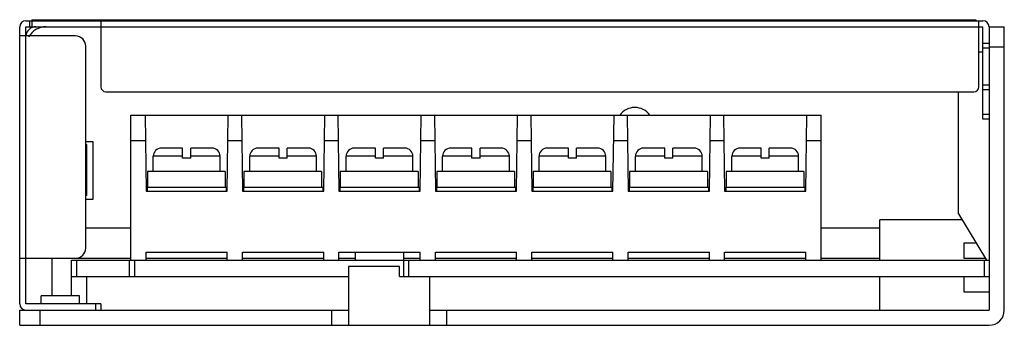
# Model space of a CAD drawing. Header units: millimetres. Extents: x 14.5 to 111.5, y 72.1 to 102.2.
import ezdxf

# ---------------------------------------------------------------- set-up
doc = ezdxf.new("R2010")
doc.units = ezdxf.units.MM
doc.header["$LTSCALE"] = 11.303853
doc.layers.get('0').update_dxf_attribs({"linetype": 'CONTINUOUS'})

msp = doc.modelspace()

# ---------------------------------------------------------------- linework, layer by layer
at = {"color": 7}
for p, q in [((15.105, 102.08), (109.405, 102.08)), ((15.505, 101.48), (15.505, 102.08)), ((15.705, 102.18), (15.705, 101.48)), ((15.705, 102.18), (108.705, 102.18)), ((22.505, 102.08), (22.505, 95.58)), ((108.705, 102.18), (108.705, 102.08)), ((109.005, 95.58), (109.005, 102.08)), ((14.505, 74.18), (14.505, 101.48)), ((15.105, 74.18), (15.105, 101.48)), ((15.105, 101.48), (109.405, 101.48)), ((109.405, 92.38), (109.405, 101.48)), ((110.005, 101.48), (111.505, 101.48)), ((110.005, 101.48), (110.005, 73.58)), ((111.505, 73.58), (111.505, 101.48)), ((20.005, 100.58), (14.505, 100.58)), ((21.005, 79.68), (21.005, 99.58)), ((109.405, 98.98), (109.005, 98.98)), ((109.405, 99.88), (110.005, 99.88)), ((110.005, 99.38), (109.405, 99.38)), ((111.505, 99.48), (110.005, 99.48)), ((23.005, 95.08), (108.505, 95.08)), ((107.005, 83.065), (107.005, 95.08)), ((109.405, 95.78), (110.005, 95.78)), ((110.005, 95.28), (109.405, 95.28)), ((25.455, 78.48), (25.455, 92.78)), ((25.455, 92.78), (93.455, 92.78)), ((26.855, 92.78), (26.955, 85.28)), ((34.955, 85.28), (35.055, 92.78)), ((36.355, 92.78), (36.455, 85.28)), ((44.455, 85.28), (44.555, 92.78)), ((45.855, 92.78), (45.955, 85.28)), ((53.955, 85.28), (54.055, 92.78)), ((55.355, 92.78), (55.455, 85.28)), ((63.455, 85.28), (63.555, 92.78)), ((64.855, 92.78), (64.955, 85.28)), ((72.955, 85.28), (73.055, 92.78)), ((74.355, 92.78), (74.455, 85.28)), ((82.455, 85.28), (82.555, 92.78)), ((83.855, 92.78), (83.955, 85.28)), ((91.955, 85.28), (92.055, 92.78)), ((93.455, 78.48), (93.455, 92.78)), ((109.405, 92.88), (110.005, 92.88)), ((110.005, 92.38), (109.405, 92.38)), ((25.455, 90.28), (26.888, 90.28)), ((35.022, 90.28), (36.388, 90.28)), ((44.522, 90.28), (45.888, 90.28)), ((54.022, 90.28), (55.388, 90.28)), ((63.522, 90.28), (64.888, 90.28)), ((73.022, 90.28), (74.388, 90.28)), ((82.522, 90.28), (83.888, 90.28)), ((92.022, 90.28), (93.455, 90.28)), ((21.005, 90.18), (21.716, 90.18)), ((21.005, 89.88), (21.105, 89.88)), ((21.105, 89.38), (21.005, 89.38)), ((21.105, 84.88), (21.105, 89.88)), ((21.716, 90.18), (21.716, 84.467)), ((30.555, 89.53), (28.466, 89.53)), ((30.555, 88.53), (30.555, 89.53)), ((31.355, 88.53), (31.355, 89.53)), ((33.444, 89.53), (31.355, 89.53)), ((40.055, 89.53), (37.966, 89.53)), ((40.055, 88.53), (40.055, 89.53)), ((40.855, 88.53), (40.855, 89.53)), ((42.944, 89.53), (40.855, 89.53)), ((49.555, 89.53), (47.466, 89.53)), ((49.555, 88.53), (49.555, 89.53)), ((50.355, 88.53), (50.355, 89.53)), ((52.444, 89.53), (50.355, 89.53)), ((59.055, 89.53), (56.966, 89.53)), ((59.055, 88.53), (59.055, 89.53)), ((59.855, 88.53), (59.855, 89.53)), ((61.944, 89.53), (59.855, 89.53)), ((68.555, 89.53), (66.466, 89.53)), ((68.555, 88.53), (68.555, 89.53)), ((71.444, 89.53), (69.355, 89.53)), ((69.355, 88.53), (69.355, 89.53)), ((78.055, 89.53), (75.966, 89.53)), ((78.055, 88.53), (78.055, 89.53)), ((80.944, 89.53), (78.855, 89.53)), ((78.855, 88.53), (78.855, 89.53)), ((87.555, 89.53), (85.466, 89.53)), ((87.555, 88.53), (87.555, 89.53)), ((90.444, 89.53), (88.355, 89.53)), ((88.355, 88.53), (88.355, 89.53)), ((27.666, 87.23), (27.666, 88.73)), ((30.555, 88.73), (27.666, 88.73)), ((31.355, 88.53), (30.555, 88.53)), ((34.244, 88.73), (31.355, 88.73)), ((34.244, 87.23), (34.244, 88.73)), ((37.166, 87.23), (37.166, 88.73)), ((40.055, 88.73), (37.166, 88.73)), ((40.855, 88.53), (40.055, 88.53)), ((43.744, 88.73), (40.855, 88.73)), ((43.744, 87.23), (43.744, 88.73)), ((46.666, 87.23), (46.666, 88.73)), ((49.555, 88.73), (46.666, 88.73)), ((50.355, 88.53), (49.555, 88.53)), ((53.244, 88.73), (50.355, 88.73)), ((53.244, 87.23), (53.244, 88.73)), ((56.166, 87.23), (56.166, 88.73)), ((59.055, 88.73), (56.166, 88.73)), ((59.855, 88.53), (59.055, 88.53)), ((62.744, 88.73), (59.855, 88.73)), ((62.744, 87.23), (62.744, 88.73)), ((65.666, 87.23), (65.666, 88.73)), ((68.555, 88.73), (65.666, 88.73)), ((69.355, 88.53), (68.555, 88.53)), ((72.244, 88.73), (69.355, 88.73)), ((72.244, 87.23), (72.244, 88.73)), ((78.055, 88.73), (75.166, 88.73)), ((75.166, 87.23), (75.166, 88.73)), ((78.855, 88.53), (78.055, 88.53)), ((81.744, 88.73), (78.855, 88.73)), ((81.744, 87.23), (81.744, 88.73)), ((87.555, 88.73), (84.666, 88.73)), ((84.666, 87.23), (84.666, 88.73)), ((88.355, 88.53), (87.555, 88.53)), ((91.244, 88.73), (88.355, 88.73)), ((91.244, 87.23), (91.244, 88.73)), ((27.093, 87.23), (27.093, 85.68)), ((34.75, 87.23), (27.093, 87.23)), ((34.75, 87.23), (34.75, 85.68)), ((36.593, 87.23), (36.593, 85.68)), ((44.25, 87.23), (36.593, 87.23)), ((44.25, 87.23), (44.25, 85.68)), ((46.093, 87.23), (46.093, 85.68)), ((53.75, 87.23), (46.093, 87.23)), ((53.75, 87.23), (53.75, 85.68)), ((55.593, 87.23), (55.593, 85.68)), ((63.25, 87.23), (55.593, 87.23)), ((63.25, 87.23), (63.25, 85.68)), ((72.75, 87.23), (65.093, 87.23)), ((65.093, 87.23), (65.093, 85.68)), ((72.75, 87.23), (72.75, 85.68)), ((82.25, 87.23), (74.593, 87.23)), ((74.593, 87.23), (74.593, 85.68)), ((82.25, 87.23), (82.25, 85.68)), ((91.75, 87.23), (84.093, 87.23)), ((84.093, 87.23), (84.093, 85.68)), ((91.75, 87.23), (91.75, 85.68)), ((21.005, 85.38), (21.105, 85.38)), ((27.055, 85.68), (27.055, 85.28)), ((27.055, 85.68), (34.855, 85.68)), ((34.855, 85.68), (34.855, 85.28)), ((36.555, 85.68), (36.555, 85.28)), ((36.555, 85.68), (44.355, 85.68)), ((44.355, 85.68), (44.355, 85.28)), ((46.055, 85.68), (46.055, 85.28)), ((46.055, 85.68), (53.855, 85.68)), ((53.855, 85.68), (53.855, 85.28)), ((55.555, 85.68), (55.555, 85.28)), ((55.555, 85.68), (63.355, 85.68)), ((63.355, 85.68), (63.355, 85.28)), ((65.055, 85.68), (72.855, 85.68)), ((65.055, 85.68), (65.055, 85.28)), ((72.855, 85.68), (72.855, 85.28)), ((74.555, 85.68), (82.355, 85.68)), ((74.555, 85.68), (74.555, 85.28)), ((82.355, 85.68), (82.355, 85.28)), ((84.055, 85.68), (91.855, 85.68)), ((84.055, 85.68), (84.055, 85.28)), ((91.855, 85.68), (91.855, 85.28)), ((21.105, 84.88), (21.005, 84.88)), ((21.716, 84.467), (21.005, 84.467)), ((26.955, 85.28), (34.955, 85.28)), ((36.455, 85.28), (44.455, 85.28)), ((45.955, 85.28), (53.955, 85.28)), ((55.455, 85.28), (63.455, 85.28)), ((64.955, 85.28), (72.955, 85.28)), ((74.455, 85.28), (82.455, 85.28)), ((83.955, 85.28), (91.955, 85.28)), ((107.356, 82.48), (99.255, 82.48)), ((99.255, 78.48), (99.255, 82.48)), ((107.005, 83.065), (109.756, 78.48)), ((21.005, 81.677), (25.455, 81.677)), ((93.455, 81.677), (99.255, 81.677)), ((108.736, 80.18), (107.51, 80.18)), ((107.51, 80.18), (107.51, 78.68)), ((14.505, 78.68), (20.005, 78.68)), ((17.705, 74.98), (17.705, 78.677)), ((20.005, 78.677), (25.455, 78.677)), ((26.955, 78.48), (26.955, 79.28)), ((26.955, 79.28), (34.955, 79.28)), ((26.955, 78.677), (34.955, 78.677)), ((34.955, 78.48), (34.955, 79.28)), ((36.455, 78.48), (36.455, 79.28)), ((36.455, 79.28), (44.455, 79.28)), ((36.455, 78.677), (44.455, 78.677)), ((44.455, 78.48), (44.455, 79.28)), ((45.955, 78.48), (45.955, 79.28)), ((45.955, 79.28), (53.955, 79.28)), ((45.955, 78.677), (47.555, 78.677)), ((47.555, 79.28), (47.555, 78.5)), ((52.355, 78.5), (52.355, 79.28)), ((52.355, 78.677), (53.955, 78.677)), ((53.955, 78.48), (53.955, 79.28)), ((55.455, 78.48), (55.455, 79.28)), ((55.455, 79.28), (63.455, 79.28)), ((55.455, 78.677), (63.455, 78.677)), ((63.455, 78.48), (63.455, 79.28)), ((64.955, 79.28), (72.955, 79.28)), ((64.955, 78.48), (64.955, 79.28)), ((64.955, 78.677), (72.955, 78.677)), ((72.955, 78.48), (72.955, 79.28)), ((74.455, 79.28), (82.455, 79.28)), ((74.455, 78.48), (74.455, 79.28)), ((74.455, 78.677), (82.455, 78.677)), ((82.455, 78.48), (82.455, 79.28)), ((83.955, 79.28), (91.955, 79.28)), ((83.955, 78.48), (83.955, 79.28)), ((83.955, 78.677), (91.955, 78.677)), ((91.955, 78.48), (91.955, 79.28)), ((93.455, 78.677), (99.255, 78.677)), ((107.51, 78.68), (109.636, 78.68)), ((19.605, 74.98), (19.605, 78.48)), ((19.605, 78.48), (110.005, 78.48)), ((20.105, 78.48), (20.105, 76.88)), ((25.305, 78.48), (25.305, 76.88)), ((25.805, 78.48), (25.805, 76.88)), ((46.905, 77.88), (46.905, 72.08)), ((51.915, 77.88), (46.905, 77.88)), ((47.555, 78.5), (52.355, 78.5)), ((51.915, 76.88), (51.915, 77.88)), ((52.305, 78.48), (52.305, 76.88)), ((52.805, 78.48), (52.805, 76.88)), ((109.505, 78.48), (109.505, 76.88)), ((19.605, 76.88), (46.905, 76.88)), ((21.105, 74.18), (21.105, 76.88)), ((51.915, 76.88), (110.005, 76.88)), ((54.905, 72.08), (54.905, 76.88)), ((99.255, 73.58), (99.255, 76.88)), ((107.51, 76.88), (107.51, 75.381)), ((16.605, 74.18), (16.605, 74.98)), ((20.405, 74.98), (16.605, 74.98)), ((20.405, 74.18), (20.405, 74.98)), ((107.51, 75.381), (110.005, 75.381)), ((22.505, 74.18), (15.105, 74.18)), ((22.005, 73.58), (22.005, 74.18)), ((22.505, 74.18), (22.505, 73.58)), ((14.505, 72.08), (14.505, 73.58)), ((14.505, 73.58), (46.905, 73.58)), ((16.505, 73.58), (16.505, 72.08)), ((45.246, 72.08), (45.246, 73.58)), ((54.905, 73.58), (110.005, 73.58)), ((56.574, 72.08), (56.574, 73.58)), ((14.505, 72.08), (110.005, 72.08))]:
    msp.add_line(p, q, dxfattribs=at)
for centre, radius, start, end in [((15.105, 101.48), 0.6, 90, 180), ((109.405, 101.48), 0.6, 0, 90), ((16.1, 100.48), 1, 89.54574, 174.26083), ((17.105, 99.48), 2, 90, 149.93327), ((20.005, 99.58), 1, 0, 90), ((23.005, 95.58), 0.5, 180, 270), ((108.505, 95.58), 0.5, 270, 360), ((75.105, 91.68), 1.85, 36.56152, 143.43848), ((28.466, 88.73), 0.8, 90, 180), ((33.444, 88.73), 0.8, 0, 90), ((37.966, 88.73), 0.8, 90, 180), ((42.944, 88.73), 0.8, 0, 90), ((47.466, 88.73), 0.8, 90, 180), ((52.444, 88.73), 0.8, 0, 90), ((56.966, 88.73), 0.8, 90, 180), ((61.944, 88.73), 0.8, 0, 90), ((66.466, 88.73), 0.8, 90, 180), ((71.444, 88.73), 0.8, 0, 90), ((75.966, 88.73), 0.8, 90, 180), ((80.944, 88.73), 0.8, 0, 90), ((85.466, 88.73), 0.8, 90, 180), ((90.444, 88.73), 0.8, 0, 90), ((20.005, 79.68), 1, 270, 360), ((15.105, 74.18), 0.6, 180, 270), ((110.005, 73.58), 1.5, 270, 360)]:
    msp.add_arc(centre, radius, start, end, dxfattribs=at)

doc.saveas('drawing.dxf')
